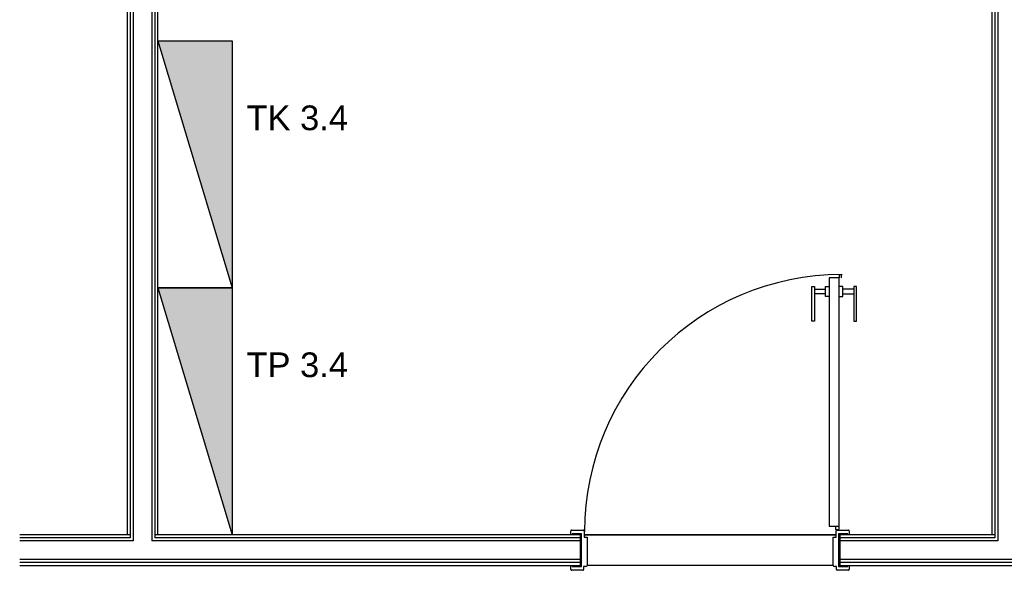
# Model space of a CAD drawing. Header units: millimetres. Extents: x 45983 to 94428, y -13359 to 18562.
# Tile 30 of 57: x 75653 to 79638, y 10470 to 12700. Entities that reach past the tile are written whole.
import ezdxf

# ---------------------------------------------------------------- set-up
doc = ezdxf.new("R2010")
doc.units = ezdxf.units.MM
doc.layers.add('Gniazda', color=1, linetype='Continuous')
doc.styles.add('CMBiN-E-S-3009-01$0$Standard', font='ARIAL.TTF')

msp = doc.modelspace()

# ---------------------------------------------------------------- hatches: boundary and pattern name
at = {"layer": 'Gniazda'}
for points in [[(76512.6, 12614.2), (76212.5, 12614.2), (76512.6, 11614.2)], [(76512.6, 11614.2), (76212.5, 11614.2), (76512.6, 10614.2)]]:
    msp.add_hatch(color=256, dxfattribs=at).paths.add_polyline_path(points)

# ---------------------------------------------------------------- linework, layer by layer
for p, q in [((79587.5, 14609.4), (79587.5, 10614.2)), ((79600, 14596.9), (79600, 10601.7)), ((79612.5, 14584.4), (79612.5, 10589.2)), ((76087.5, 14379.2), (76087.5, 10614.2)), ((76100, 14379.2), (76100, 10601.7)), ((76112.5, 14379.2), (76112.5, 10589.2)), ((76187.5, 14379.2), (76187.5, 10589.2)), ((76200, 14379.2), (76200, 10601.7)), ((76212.5, 10614.2), (76212.5, 14379.2)), ((78929.7, 11654.2), (78929.7, 10648.4)), ((78969.6, 11654.2), (78929.7, 11654.2)), ((78981.5, 11667.2), (78969.6, 11665.2)), ((78969.6, 11665.2), (78969.6, 11654.2)), ((78969.6, 10648.4), (78969.6, 11654.2)), ((78980, 11654.2), (78980, 11665.7)), ((78859.7, 11619.2), (78869.7, 11619.2)), ((78859.7, 11479.2), (78859.7, 11619.2)), ((78869.7, 11619.2), (78869.7, 11479.2)), ((78869.7, 11609.2), (78914.7, 11609.2)), ((78914.7, 11619.2), (78929.7, 11619.2)), ((78914.7, 11579.2), (78914.7, 11619.2)), ((78984.6, 11619.2), (78969.6, 11619.2)), ((78984.6, 11579.2), (78984.6, 11619.2)), ((79029.6, 11609.2), (78984.6, 11609.2)), ((79039.6, 11619.2), (79029.6, 11619.2)), ((79029.6, 11619.2), (79029.6, 11479.2)), ((79039.6, 11479.2), (79039.6, 11619.2)), ((78914.7, 11589.2), (78869.7, 11589.2)), ((78929.7, 11579.2), (78914.7, 11579.2)), ((78969.6, 11579.2), (78984.6, 11579.2)), ((78984.6, 11589.2), (79029.6, 11589.2)), ((78869.7, 11479.2), (78859.7, 11479.2)), ((79029.6, 11479.2), (79039.6, 11479.2)), ((78929.7, 10648.4), (78969.6, 10648.4)), ((78955.6, 10648.4), (78955.6, 10636.9)), ((78969.6, 10637.4), (78969.6, 10648.4)), ((76100, 10614.2), (75653.1, 10614.2)), ((76100, 10601.7), (75653.1, 10601.7)), ((77927.5, 10614.2), (76200, 10614.2)), ((77922.5, 10601.7), (76200, 10601.7)), ((77884.5, 10614.2), (77884.5, 10630.2)), ((77887.5, 10633.2), (77934.5, 10633.2)), ((77889.5, 10618.2), (77889.5, 10614.2)), ((77927.5, 10618.2), (77889.5, 10618.2)), ((77922.5, 10489.2), (77922.5, 10614.2)), ((77927.5, 10614.2), (77922.5, 10614.2)), ((77927.5, 10485.2), (77927.5, 10618.2)), ((77937.5, 10630.2), (77937.5, 10604.2)), ((77937.5, 10614.2), (78957.5, 10614.2)), ((78957.5, 10614.2), (77937.5, 10614.2)), ((77937.5, 10604.2), (77949.5, 10604.2)), ((77949.5, 10604.2), (77949.5, 10490.2)), ((78945.5, 10604.2), (78957.5, 10604.2)), ((78945.5, 10490.2), (78945.5, 10604.2)), ((78957.1, 10635.5), (78969.6, 10637.4)), ((78957.5, 10604.2), (78957.5, 10630.2)), ((78960.5, 10633.2), (79007.5, 10633.2)), ((78967.5, 10618.2), (78967.5, 10485.2)), ((79005.5, 10618.2), (78967.5, 10618.2)), ((79600, 10614.2), (78967.5, 10614.2)), ((78972.5, 10614.2), (78967.5, 10614.2)), ((78972.5, 10614.2), (78972.5, 10489.2)), ((79600, 10601.7), (78972.5, 10601.7)), ((79005.5, 10614.2), (79005.5, 10618.2)), ((79010.5, 10630.2), (79010.5, 10614.2)), ((76112.5, 10589.2), (75653.1, 10589.2)), ((77922.5, 10589.2), (76187.5, 10589.2)), ((79612.5, 10589.2), (78972.5, 10589.2)), ((77922.5, 10514.2), (75653.1, 10514.2)), ((77922.5, 10501.7), (75653.1, 10501.7)), ((75653.1, 10489.2), (77927.5, 10489.2)), ((77884.5, 10473.2), (77884.5, 10489.2)), ((77889.5, 10489.2), (77889.5, 10485.2)), ((77889.5, 10485.2), (77927.5, 10485.2)), ((77935.5, 10485.2), (77935.5, 10473.2)), ((77944.5, 10485.2), (77935.5, 10485.2)), ((78945.9, 10489.2), (77949.1, 10489.2)), ((78959.5, 10485.2), (78950.5, 10485.2)), ((78959.5, 10473.2), (78959.5, 10485.2)), ((78967.5, 10489.2), (80332.5, 10489.2)), ((78967.5, 10485.2), (79005.5, 10485.2)), ((80327.5, 10514.2), (78972.5, 10514.2)), ((80327.5, 10501.7), (78972.5, 10501.7)), ((79005.5, 10485.2), (79005.5, 10489.2)), ((79010.5, 10489.2), (79010.5, 10473.2)), ((77932.5, 10470.2), (77887.5, 10470.2)), ((79007.5, 10470.2), (78962.5, 10470.2))]:
    msp.add_line(p, q)
for centre, radius, start, end in [((78979.6, 10627.5), 1040, 90, 180), ((78981.5, 11665.7), 1.46, 90, 180), ((77887.5, 10630.2), 3, 90, 180), ((77934.5, 10630.2), 3, 0, 90), ((78957.1, 10636.9), 1.46, 180, 270), ((78960.5, 10630.2), 3, 90, 180), ((79007.5, 10630.2), 3, 0, 90), ((77944.5, 10490.2), 5, 270, 0), ((78950.5, 10490.2), 5, 180, 270), ((77887.5, 10473.2), 3, 180, 270), ((77932.5, 10473.2), 3, 270, 0), ((78962.5, 10473.2), 3, 180, 270), ((79007.5, 10473.2), 3, 270, 0)]:
    msp.add_arc(centre, radius, start, end)
for p, q in [((76212.5, 12614.2), (76512.6, 11614.2)), ((76212.5, 11614.2), (76512.6, 10614.2))]:
    msp.add_line(p, q, dxfattribs=at)
for points in [[(76512.6, 12614.2), (76512.6, 11614.2), (76212.5, 11614.2), (76212.5, 12614.2)], [(76512.6, 11614.2), (76512.6, 10614.2), (76212.5, 10614.2), (76212.5, 11614.2)]]:
    msp.add_lwpolyline(points, close=True, dxfattribs=at)

# ---------------------------------------------------------------- texts
at = {"layer": 'Gniazda', "char_height": 100, "width": 886.357, "attachment_point": 1, "style": 'CMBiN-E-S-3009-01$0$Standard'}
for s, insert in [('TK 3.4', (76570.7, 12352.5)), ('TP 3.4', (76570.7, 11352.5))]:
    msp.add_mtext(s, dxfattribs=dict(at, insert=insert))

doc.saveas('drawing.dxf')
